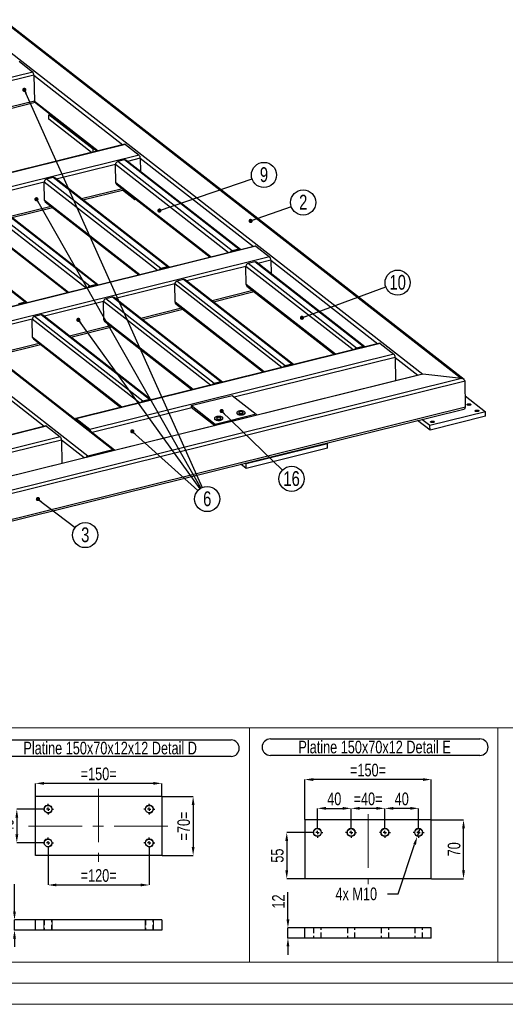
# Model space of a CAD drawing. Header units: millimetres. Extents: x 0 to 841, y 0 to 594.
# Tile 4 of 22: x 230 to 345, y 0 to 233. Entities that reach past the tile are written whole.
import ezdxf

# ---------------------------------------------------------------- set-up
doc = ezdxf.new("R2010")
doc.units = ezdxf.units.MM
doc.header["$PDSIZE"] = -1
doc.linetypes.add('CENTERX2', pattern=[20.32, 12.7, -2.54, 2.54, -2.54])
doc.linetypes.add('HIDDEN', pattern=[1.905, 1.27, -0.635])
for name, color, linetype in [('COTES', 1, 'Continuous'), ('NOTES', 6, 'Continuous'), ('TRAIT-FINS', 9, 'Continuous'), ('TRAIT-MIXTES', 3, 'CENTERX2'), ('TRAIT-TIRET', 2, 'HIDDEN')]:
    doc.layers.add(name, color=color, linetype=linetype)
doc.layers.add('TRAIT-FORT', color=4, linetype='Continuous', lineweight=25)
doc.styles.add('SLDTEXTSTYLE0', font='TXT', dxfattribs={"width": 0.75})
doc.dimstyles.new('SLDDIMSTYLE4', dxfattribs={"dimtxt": 3, "dimasz": 2, "dimexe": 0, "dimexo": 0.0625, "dimgap": 0.75, "dimtad": 0, "dimtih": 1, "dimtoh": 1, "dimdec": 0, "dimlfac": 5, "dimrnd": 1e-09, "dimzin": 12, "dimdsep": 46, "dimtxsty": 'SLDTEXTSTYLE0', "dimblk1": 'NONE', "dimsah": 1, "dimcen": 0, "dimadec": 0, "dimazin": 3, "dimtfac": 1, "dimtdec": 0, "dimtmove": 0, "dimatfit": 3, "dimldrblk": 'NONE', "dimfxl": 1, "dimfrac": 2, "dimtolj": 1, "dimtzin": 12, "dimarcsym": 0})
doc.dimstyles.new('SLDDIMSTYLE5', dxfattribs={"dimtxt": 3, "dimasz": 2, "dimexe": 0, "dimexo": 0.0625, "dimgap": 0.75, "dimtad": 1, "dimdec": 0, "dimlfac": 5, "dimrnd": 1e-09, "dimzin": 12, "dimdsep": 46, "dimtxsty": 'SLDTEXTSTYLE0', "dimsah": 1, "dimcen": 0.09, "dimadec": 0, "dimazin": 3, "dimtfac": 1, "dimtdec": 0, "dimtmove": 0, "dimatfit": 0, "dimfxl": 1, "dimfrac": 2, "dimtolj": 1, "dimtzin": 12, "dimarcsym": 0})
doc.dimstyles.new('SLDDIMSTYLE6', dxfattribs={"dimtxt": 3, "dimasz": 2, "dimexe": 0, "dimexo": 0.0625, "dimgap": 0.75, "dimtad": 1, "dimdec": 0, "dimlfac": 5, "dimrnd": 1e-09, "dimzin": 12, "dimdsep": 46, "dimtxsty": 'SLDTEXTSTYLE0', "dimsah": 1, "dimcen": 0.09, "dimadec": 0, "dimazin": 3, "dimtfac": 1, "dimtdec": 0, "dimtofl": 0, "dimtmove": 0, "dimatfit": 3, "dimfxl": 1, "dimfrac": 2, "dimtolj": 1, "dimtzin": 12, "dimarcsym": 0})
doc.dimstyles.new('SLDDIMSTYLE7', dxfattribs={"dimtxt": 0.18, "dimasz": 1, "dimexe": 0, "dimexo": 0.0625, "dimgap": 0, "dimtad": 0, "dimtih": 1, "dimtoh": 1, "dimdec": 0, "dimrnd": 1e-09, "dimzin": 0, "dimdsep": 46, "dimtxsty": 'Standard', "dimblk1": 'DOT', "dimblk2": 'DOT', "dimsah": 1, "dimcen": 0.09, "dimadec": 0, "dimazin": 0, "dimtfac": 1, "dimtdec": 0, "dimtofl": 0, "dimtmove": 0, "dimatfit": 3, "dimldrblk": 'DOT', "dimfxl": 1, "dimfrac": 2, "dimtolj": 1, "dimtzin": 0, "dimarcsym": 0})

# ---------------------------------------------------------------- blocks, each defined once
blk = doc.blocks.new('_D_21')
at = {"layer": 'COTES', "color": 0, "lineweight": -2, "transparency": 16777216}
for p, q in [((235.36, 46.27), (229.32, 46.27)), ((229.32, 44.27), (229.32, 40.27)), ((235.36, 38.27), (229.32, 38.27))]:
    blk.add_line(p, q, dxfattribs=at)
at = {"layer": 'COTES', "color": 0, "transparency": 16777216}
for points in [[(228.99, 44.27), (229.66, 44.27), (229.32, 46.27)], [(228.99, 40.27), (229.66, 40.27), (229.32, 38.27)]]:
    blk.add_solid(points, dxfattribs=at)
at = {"layer": 'Defpoints', "color": 0, "transparency": 16777216}
for p in [(235.43, 46.27), (229.32, 38.27), (235.43, 38.27)]:
    blk.add_point(p, dxfattribs=at)
at = {"layer": 'COTES', "color": 0, "transparency": 16777216, "insert": (225.57, 42.27), "char_height": 3, "attachment_point": 2, "rotation": 90, "style": 'SLDTEXTSTYLE0'}
blk.add_mtext('\\A1;=40=', dxfattribs=at)
blk = doc.blocks.new('_D_22')
at = {"layer": 'COTES', "color": 0, "lineweight": -2, "transparency": 16777216}
for p, q in [((263.79, 49.27), (271.13, 49.27)), ((271.13, 47.27), (271.13, 37.27)), ((263.79, 35.27), (271.13, 35.27))]:
    blk.add_line(p, q, dxfattribs=at)
at = {"layer": 'COTES', "color": 0, "transparency": 16777216}
for points in [[(270.8, 47.27), (271.46, 47.27), (271.13, 49.27)], [(270.8, 37.27), (271.46, 37.27), (271.13, 35.27)]]:
    blk.add_solid(points, dxfattribs=at)
at = {"layer": 'Defpoints', "color": 0, "transparency": 16777216}
for p in [(263.73, 49.27), (263.73, 35.27), (271.13, 35.27)]:
    blk.add_point(p, dxfattribs=at)
at = {"layer": 'COTES', "color": 0, "transparency": 16777216, "insert": (267.38, 42.27), "char_height": 3, "attachment_point": 2, "rotation": 90, "style": 'SLDTEXTSTYLE0'}
blk.add_mtext('\\A1;=70=', dxfattribs=at)
blk = doc.blocks.new('_D_23')
at = {"layer": 'COTES', "color": 0, "lineweight": -2, "transparency": 16777216}
for p, q in [((236.73, 36.91), (236.73, 28.29)), ((260.73, 36.91), (260.73, 28.29)), ((238.73, 28.29), (258.73, 28.29))]:
    blk.add_line(p, q, dxfattribs=at)
at = {"layer": 'COTES', "color": 0, "transparency": 16777216}
for points in [[(238.73, 28.62), (238.73, 27.96), (236.73, 28.29)], [(258.73, 28.62), (258.73, 27.96), (260.73, 28.29)]]:
    blk.add_solid(points, dxfattribs=at)
at = {"layer": 'Defpoints', "color": 0, "transparency": 16777216}
for p in [(236.73, 36.97), (260.73, 36.97), (260.73, 28.29)]:
    blk.add_point(p, dxfattribs=at)
at = {"layer": 'COTES', "color": 0, "transparency": 16777216, "insert": (248.73, 32.04), "char_height": 3, "attachment_point": 2, "style": 'SLDTEXTSTYLE0'}
blk.add_mtext('\\A1;=120=', dxfattribs=at)
blk = doc.blocks.new('_D_24')
at = {"layer": 'COTES', "color": 0, "lineweight": -2, "transparency": 16777216}
for p, q in [((233.73, 49.33), (233.73, 52.39)), ((261.73, 52.39), (235.73, 52.39)), ((263.73, 49.33), (263.73, 52.39))]:
    blk.add_line(p, q, dxfattribs=at)
at = {"layer": 'COTES', "color": 0, "transparency": 16777216}
for points in [[(235.73, 52.72), (235.73, 52.06), (233.73, 52.39)], [(261.73, 52.72), (261.73, 52.06), (263.73, 52.39)]]:
    blk.add_solid(points, dxfattribs=at)
at = {"layer": 'Defpoints', "color": 0, "transparency": 16777216}
for p in [(233.73, 52.39), (233.73, 49.27), (263.73, 49.27)]:
    blk.add_point(p, dxfattribs=at)
at = {"layer": 'COTES', "color": 0, "transparency": 16777216, "insert": (248.73, 56.14), "char_height": 3, "attachment_point": 2, "style": 'SLDTEXTSTYLE0'}
blk.add_mtext('\\A1;=150=', dxfattribs=at)
blk = doc.blocks.new('SW_NOTE_5')
at = {"layer": 'NOTES', "color": 0}
for p, q in [((-0.08, 4.28), (57.03, 4.28)), ((57.03, 0.38), (-0.08, 0.38))]:
    blk.add_line(p, q, dxfattribs=at)
for centre, start, end in [((-0.08, 2.33), 90, 270), ((57.03, 2.33), 270, 90)]:
    blk.add_arc(centre, 1.95, start, end, dxfattribs=at)
at = {"layer": 'NOTES', "color": 0, "insert": (28.36, 3.87), "char_height": 3, "attachment_point": 2, "style": 'SLDTEXTSTYLE0'}
blk.add_mtext('Platine 150x70x12x12 Detail D', dxfattribs=at)
blk = doc.blocks.new('SW_CENTERMARKSYMBOL_2')
at = {"layer": 'TRAIT-MIXTES', "color": 0}
for p, q in [((-0.8, 0), (-1.3, 0)), ((0, 0), (-0.4, 0)), ((0, 0.8), (0, 1.3)), ((0, 0), (0, 0.4)), ((0, 0), (0, -0.4)), ((0, 0), (0.4, 0)), ((0.8, 0), (1.3, 0)), ((0, -0.8), (0, -1.3))]:
    blk.add_line(p, q, dxfattribs=at)
blk = doc.blocks.new('SW_CENTERMARKSYMBOL_3')
at = {"layer": 'TRAIT-MIXTES', "color": 0}
for p, q in [((-0.8, 0), (-1.3, 0)), ((0, 0), (-0.4, 0)), ((0, 0.8), (0, 1.3)), ((0, 0), (0, 0.4)), ((0, 0), (0, -0.4)), ((0, 0), (0.4, 0)), ((0.8, 0), (1.3, 0)), ((0, -0.8), (0, -1.3))]:
    blk.add_line(p, q, dxfattribs=at)
blk = doc.blocks.new('SW_CENTERMARKSYMBOL_4')
at = {"layer": 'TRAIT-MIXTES', "color": 0}
for p, q in [((-0.8, 0), (-1.3, 0)), ((0, 0), (-0.4, 0)), ((0, 0.8), (0, 1.3)), ((0, 0), (0, 0.4)), ((0, 0), (0, -0.4)), ((0, 0), (0.4, 0)), ((0.8, 0), (1.3, 0)), ((0, -0.8), (0, -1.3))]:
    blk.add_line(p, q, dxfattribs=at)
blk = doc.blocks.new('SW_CENTERMARKSYMBOL_5')
at = {"layer": 'TRAIT-MIXTES', "color": 0}
for p, q in [((-0.8, 0), (-1.3, 0)), ((0, 0), (-0.4, 0)), ((0, 0.8), (0, 1.3)), ((0, 0), (0, 0.4)), ((0, 0), (0, -0.4)), ((0, 0), (0.4, 0)), ((0.8, 0), (1.3, 0)), ((0, -0.8), (0, -1.3))]:
    blk.add_line(p, q, dxfattribs=at)
blk = doc.blocks.new('SW_NOTE_7')
at = {"layer": 'NOTES', "color": 0}
blk.add_circle((2.37, -1.81), 2.98, dxfattribs=at)
at = {"layer": 'NOTES', "color": 0, "insert": (2.38, 0.01), "char_height": 3.5, "attachment_point": 2, "style": 'SLDTEXTSTYLE0'}
blk.add_mtext('3', dxfattribs=at)
blk = doc.blocks.new('_Dot')
at = {"color": 0, "linetype": 'ByBlock', "lineweight": -2}
blk.add_line((-0.5, 0), (-1, 0), dxfattribs=at)
at = {"color": 0, "linetype": 'ByBlock', "const_width": 0.5}
blk.add_lwpolyline([(-0.25, 0, 1), (0.25, 0, 1)], format="xyb", close=True, dxfattribs=at)
blk = doc.blocks.new('SW_NOTE_8')
at = {"layer": 'NOTES', "color": 0}
blk.add_circle((2.81, 0.99), 2.98, dxfattribs=at)
at = {"layer": 'NOTES', "color": 0, "insert": (2.82, 2.81), "char_height": 3.5, "attachment_point": 2, "style": 'SLDTEXTSTYLE0'}
blk.add_mtext('2', dxfattribs=at)
blk = doc.blocks.new('SW_NOTE_14')
at = {"layer": 'NOTES', "color": 0}
blk.add_circle((2.8, 1.03), 2.98, dxfattribs=at)
at = {"layer": 'NOTES', "color": 0, "insert": (2.81, 2.85), "char_height": 3.5, "attachment_point": 2, "style": 'SLDTEXTSTYLE0'}
blk.add_mtext('10', dxfattribs=at)
blk = doc.blocks.new('SW_NOTE_15')
at = {"layer": 'NOTES', "color": 0}
blk.add_circle((2.82, 0.96), 2.98, dxfattribs=at)
at = {"layer": 'NOTES', "color": 0, "insert": (2.83, 2.78), "char_height": 3.5, "attachment_point": 2, "style": 'SLDTEXTSTYLE0'}
blk.add_mtext('9', dxfattribs=at)
blk = doc.blocks.new('SW_NOTE_18')
at = {"layer": 'NOTES', "color": 0}
blk.add_circle((2.14, -2.08), 2.98, dxfattribs=at)
at = {"layer": 'NOTES', "color": 0, "insert": (2.15, -0.26), "char_height": 3.5, "attachment_point": 2, "style": 'SLDTEXTSTYLE0'}
blk.add_mtext('16', dxfattribs=at)
blk = doc.blocks.new('SW_NOTE_22')
at = {"layer": 'NOTES', "color": 0}
blk.add_circle((2.21, -2), 2.98, dxfattribs=at)
at = {"layer": 'NOTES', "color": 0, "insert": (2.22, -0.18), "char_height": 3.5, "attachment_point": 2, "style": 'SLDTEXTSTYLE0'}
blk.add_mtext('6', dxfattribs=at)
blk = doc.blocks.new('_D_26')
at = {"layer": 'COTES', "color": 0, "lineweight": -2, "transparency": 16777216}
for p, q in [((228.78, 22), (228.78, 28.5)), ((233.66, 20), (228.78, 20)), ((228.78, 17.6), (228.78, 20)), ((233.66, 17.6), (228.78, 17.6)), ((228.78, 15.6), (228.78, 13.6))]:
    blk.add_line(p, q, dxfattribs=at)
at = {"layer": 'COTES', "color": 0, "transparency": 16777216}
for points in [[(228.44, 22), (229.11, 22), (228.78, 20)], [(228.44, 15.6), (229.11, 15.6), (228.78, 17.6)]]:
    blk.add_solid(points, dxfattribs=at)
at = {"layer": 'Defpoints', "color": 0, "transparency": 16777216}
for p in [(228.78, 20), (233.73, 20), (233.73, 17.6)]:
    blk.add_point(p, dxfattribs=at)
at = {"layer": 'COTES', "color": 0, "transparency": 16777216, "insert": (225.03, 26.25), "char_height": 3, "attachment_point": 2, "rotation": 90, "style": 'SLDTEXTSTYLE0'}
blk.add_mtext('\\A1;12', dxfattribs=at)
blk = doc.blocks.new('_D_108')
at = {"layer": 'COTES', "color": 0, "lineweight": -2, "transparency": 16777216}
for p, q in [((324.92, 41.69), (324.28, 39.8)), ((319.75, 26.18), (323.65, 37.9)), ((317.25, 26.18), (319.75, 26.18))]:
    blk.add_line(p, q, dxfattribs=at)
at = {"layer": 'COTES', "color": 0, "transparency": 16777216}
blk.add_solid([(323.34, 38), (323.97, 37.79), (324.28, 39.8)], dxfattribs=at)
at = {"layer": 'Defpoints', "color": 0, "transparency": 16777216}
for p in [(324.28, 39.8), (324.92, 41.69)]:
    blk.add_point(p, dxfattribs=at)
at = {"layer": 'COTES', "color": 0, "transparency": 16777216, "insert": (304.88, 27.68), "char_height": 3, "attachment_point": 1, "style": 'SLDTEXTSTYLE0'}
blk.add_mtext('\\A1;4x M10', dxfattribs=at)
blk = doc.blocks.new('_None')
blk = doc.blocks.new('_D_109')
at = {"layer": 'COTES', "color": 0, "lineweight": -2, "transparency": 16777216}
for p, q in [((300.6, 42.11), (300.6, 46.46)), ((302.6, 46.46), (306.6, 46.46)), ((308.6, 42.11), (308.6, 46.46))]:
    blk.add_line(p, q, dxfattribs=at)
at = {"layer": 'COTES', "color": 0, "transparency": 16777216}
for points in [[(302.6, 46.8), (302.6, 46.13), (300.6, 46.46)], [(306.6, 46.8), (306.6, 46.13), (308.6, 46.46)]]:
    blk.add_solid(points, dxfattribs=at)
at = {"layer": 'Defpoints', "color": 0, "transparency": 16777216}
for p in [(308.6, 46.46), (300.6, 42.05), (308.6, 42.05)]:
    blk.add_point(p, dxfattribs=at)
at = {"layer": 'COTES', "color": 0, "transparency": 16777216, "insert": (304.6, 50.21), "char_height": 3, "attachment_point": 2, "style": 'SLDTEXTSTYLE0'}
blk.add_mtext('\\A1;40', dxfattribs=at)
blk = doc.blocks.new('_D_110')
at = {"layer": 'COTES', "color": 0, "lineweight": -2, "transparency": 16777216}
for p, q in [((308.6, 42.11), (308.6, 46.46)), ((314.6, 46.46), (310.6, 46.46)), ((316.6, 42.11), (316.6, 46.46))]:
    blk.add_line(p, q, dxfattribs=at)
at = {"layer": 'COTES', "color": 0, "transparency": 16777216}
for points in [[(310.6, 46.8), (310.6, 46.13), (308.6, 46.46)], [(314.6, 46.8), (314.6, 46.13), (316.6, 46.46)]]:
    blk.add_solid(points, dxfattribs=at)
at = {"layer": 'Defpoints', "color": 0, "transparency": 16777216}
for p in [(308.6, 46.46), (308.6, 42.05), (316.6, 42.05)]:
    blk.add_point(p, dxfattribs=at)
at = {"layer": 'COTES', "color": 0, "transparency": 16777216, "insert": (312.6, 50.21), "char_height": 3, "attachment_point": 2, "style": 'SLDTEXTSTYLE0'}
blk.add_mtext('\\A1;=40=', dxfattribs=at)
blk = doc.blocks.new('_D_111')
at = {"layer": 'COTES', "color": 0, "lineweight": -2, "transparency": 16777216}
for p, q in [((316.6, 42.11), (316.6, 46.46)), ((322.6, 46.46), (318.6, 46.46)), ((324.6, 42.11), (324.6, 46.46))]:
    blk.add_line(p, q, dxfattribs=at)
at = {"layer": 'COTES', "color": 0, "transparency": 16777216}
for points in [[(318.6, 46.8), (318.6, 46.13), (316.6, 46.46)], [(322.6, 46.8), (322.6, 46.13), (324.6, 46.46)]]:
    blk.add_solid(points, dxfattribs=at)
at = {"layer": 'Defpoints', "color": 0, "transparency": 16777216}
for p in [(316.6, 46.46), (316.6, 42.05), (324.6, 42.05)]:
    blk.add_point(p, dxfattribs=at)
at = {"layer": 'COTES', "color": 0, "transparency": 16777216, "insert": (320.6, 50.21), "char_height": 3, "attachment_point": 2, "style": 'SLDTEXTSTYLE0'}
blk.add_mtext('\\A1;40', dxfattribs=at)
blk = doc.blocks.new('_D_112')
at = {"layer": 'COTES', "color": 0, "lineweight": -2, "transparency": 16777216}
for p, q in [((299.24, 40.75), (293.33, 40.75)), ((293.33, 38.75), (293.33, 31.75)), ((297.54, 29.75), (293.33, 29.75))]:
    blk.add_line(p, q, dxfattribs=at)
at = {"layer": 'COTES', "color": 0, "transparency": 16777216}
for points in [[(292.99, 38.75), (293.66, 38.75), (293.33, 40.75)], [(292.99, 31.75), (293.66, 31.75), (293.33, 29.75)]]:
    blk.add_solid(points, dxfattribs=at)
at = {"layer": 'Defpoints', "color": 0, "transparency": 16777216}
for p in [(299.3, 40.75), (293.33, 29.75), (297.6, 29.75)]:
    blk.add_point(p, dxfattribs=at)
at = {"layer": 'COTES', "color": 0, "transparency": 16777216, "insert": (289.58, 35.25), "char_height": 3, "attachment_point": 2, "rotation": 90, "style": 'SLDTEXTSTYLE0'}
blk.add_mtext('\\A1;55', dxfattribs=at)
blk = doc.blocks.new('_D_113')
at = {"layer": 'COTES', "color": 0, "lineweight": -2, "transparency": 16777216}
for p, q in [((327.66, 43.75), (335.25, 43.75)), ((335.25, 31.75), (335.25, 41.75)), ((327.66, 29.75), (335.25, 29.75))]:
    blk.add_line(p, q, dxfattribs=at)
at = {"layer": 'COTES', "color": 0, "transparency": 16777216}
for points in [[(334.91, 41.75), (335.58, 41.75), (335.25, 43.75)], [(334.91, 31.75), (335.58, 31.75), (335.25, 29.75)]]:
    blk.add_solid(points, dxfattribs=at)
at = {"layer": 'Defpoints', "color": 0, "transparency": 16777216}
for p in [(327.6, 43.75), (335.25, 43.75), (327.6, 29.75)]:
    blk.add_point(p, dxfattribs=at)
at = {"layer": 'COTES', "color": 0, "transparency": 16777216, "insert": (331.5, 36.75), "char_height": 3, "attachment_point": 2, "rotation": 90, "style": 'SLDTEXTSTYLE0'}
blk.add_mtext('\\A1;70', dxfattribs=at)
blk = doc.blocks.new('_D_114')
at = {"layer": 'COTES', "color": 0, "lineweight": -2, "transparency": 16777216}
for p, q in [((297.6, 43.81), (297.6, 53.29)), ((325.6, 53.29), (299.6, 53.29)), ((327.6, 43.81), (327.6, 53.29))]:
    blk.add_line(p, q, dxfattribs=at)
at = {"layer": 'COTES', "color": 0, "transparency": 16777216}
for points in [[(299.6, 53.62), (299.6, 52.95), (297.6, 53.29)], [(325.6, 53.62), (325.6, 52.95), (327.6, 53.29)]]:
    blk.add_solid(points, dxfattribs=at)
at = {"layer": 'Defpoints', "color": 0, "transparency": 16777216}
for p in [(297.6, 53.29), (297.6, 43.75), (327.6, 43.75)]:
    blk.add_point(p, dxfattribs=at)
at = {"layer": 'COTES', "color": 0, "transparency": 16777216, "insert": (312.6, 57.04), "char_height": 3, "attachment_point": 2, "style": 'SLDTEXTSTYLE0'}
blk.add_mtext('\\A1;=150=', dxfattribs=at)
blk = doc.blocks.new('SW_NOTE_47')
at = {"layer": 'NOTES', "color": 0}
for p, q in [((-0.06, 4.29), (49.62, 4.29)), ((49.62, 0.39), (-0.06, 0.39))]:
    blk.add_line(p, q, dxfattribs=at)
for centre, start, end in [((-0.06, 2.34), 90, 270), ((49.62, 2.34), 270, 90)]:
    blk.add_arc(centre, 1.95, start, end, dxfattribs=at)
at = {"layer": 'NOTES', "color": 0, "insert": (24.66, 3.87), "char_height": 3, "attachment_point": 2, "style": 'SLDTEXTSTYLE0'}
blk.add_mtext('Platine 150x70x12 Detail E', dxfattribs=at)
blk = doc.blocks.new('SW_CENTERMARKSYMBOL_158')
at = {"layer": 'TRAIT-MIXTES', "color": 0}
for p, q in [((-0.8, 0), (-1.3, 0)), ((0, 0), (-0.4, 0)), ((0, 0.8), (0, 1.3)), ((0, 0), (0, 0.4)), ((0, 0), (0, -0.4)), ((0, 0), (0.4, 0)), ((0.8, 0), (1.3, 0)), ((0, -0.8), (0, -1.3))]:
    blk.add_line(p, q, dxfattribs=at)
blk = doc.blocks.new('SW_CENTERMARKSYMBOL_159')
at = {"layer": 'TRAIT-MIXTES', "color": 0}
for p, q in [((-0.8, 0), (-1.3, 0)), ((0, 0), (-0.4, 0)), ((0, 0.8), (0, 1.3)), ((0, 0), (0, 0.4)), ((0, 0), (0, -0.4)), ((0, 0), (0.4, 0)), ((0.8, 0), (1.3, 0)), ((0, -0.8), (0, -1.3))]:
    blk.add_line(p, q, dxfattribs=at)
blk = doc.blocks.new('SW_CENTERMARKSYMBOL_160')
at = {"layer": 'TRAIT-MIXTES', "color": 0}
for p, q in [((-0.8, 0), (-1.3, 0)), ((0, 0), (-0.4, 0)), ((0, 0.8), (0, 1.3)), ((0, 0), (0, 0.4)), ((0, 0), (0, -0.4)), ((0, 0), (0.4, 0)), ((0.8, 0), (1.3, 0)), ((0, -0.8), (0, -1.3))]:
    blk.add_line(p, q, dxfattribs=at)
blk = doc.blocks.new('SW_CENTERMARKSYMBOL_161')
at = {"layer": 'TRAIT-MIXTES', "color": 0}
for p, q in [((-0.8, 0), (-1.3, 0)), ((0, 0), (-0.4, 0)), ((0, 0.8), (0, 1.3)), ((0, 0), (0, 0.4)), ((0, 0), (0, -0.4)), ((0, 0), (0.4, 0)), ((0.8, 0), (1.3, 0)), ((0, -0.8), (0, -1.3))]:
    blk.add_line(p, q, dxfattribs=at)
blk = doc.blocks.new('_D_121')
at = {"layer": 'COTES', "color": 0, "lineweight": -2, "transparency": 16777216}
for p, q in [((293.61, 20.12), (293.61, 26.62)), ((297.54, 18.12), (293.61, 18.12)), ((293.61, 15.72), (293.61, 18.12)), ((297.54, 15.72), (293.61, 15.72)), ((293.61, 13.72), (293.61, 11.72))]:
    blk.add_line(p, q, dxfattribs=at)
at = {"layer": 'COTES', "color": 0, "transparency": 16777216}
for points in [[(293.28, 20.12), (293.95, 20.12), (293.61, 18.12)], [(293.28, 13.72), (293.95, 13.72), (293.61, 15.72)]]:
    blk.add_solid(points, dxfattribs=at)
at = {"layer": 'Defpoints', "color": 0, "transparency": 16777216}
for p in [(293.61, 18.12), (297.6, 18.12), (297.6, 15.72)]:
    blk.add_point(p, dxfattribs=at)
at = {"layer": 'COTES', "color": 0, "transparency": 16777216, "insert": (289.86, 24.37), "char_height": 3, "attachment_point": 2, "rotation": 90, "style": 'SLDTEXTSTYLE0'}
blk.add_mtext('\\A1;12', dxfattribs=at)

msp = doc.modelspace()

# ---------------------------------------------------------------- linework, layer by layer
at = {"lineweight": 18}
for p, q in [((220.13, 65.56), (284.52, 65.56)), ((284.52, 10), (284.52, 65.56)), ((284.52, 10), (284.52, 65.56)), ((284.52, 65.56), (343.36, 65.56)), ((343.36, 10), (343.36, 65.56)), ((343.36, 65.56), (385.01, 65.56)), ((343.36, 65.56), (343.36, 10)), ((220.13, 10), (284.52, 10)), ((284.52, 10), (343.36, 10)), ((343.36, 10), (385.01, 10)), ((836, 5), (5, 5)), ((841, 0), (0, 0))]:
    msp.add_line(p, q, dxfattribs=at)
at = {"layer": 'TRAIT-FINS', "lineweight": 18}
for p, q in [((235.73, 20), (235.73, 17.6)), ((235.73, 20), (235.73, 17.6)), ((237.73, 20), (237.73, 17.6)), ((237.73, 20), (237.73, 17.6)), ((259.73, 20), (259.73, 17.6)), ((259.73, 20), (259.73, 17.6)), ((261.73, 20), (261.73, 17.6)), ((261.73, 20), (261.73, 17.6)), ((235.73, 17.6), (237.73, 17.6)), ((235.73, 17.6), (237.73, 17.6)), ((259.73, 17.6), (261.73, 17.6)), ((259.73, 17.6), (261.73, 17.6))]:
    msp.add_line(p, q, dxfattribs=at)
for centre in [(300.6, 40.75), (308.6, 40.75), (316.6, 40.75), (324.6, 40.75)]:
    msp.add_circle(centre, 1, dxfattribs=at)
for centre in [(236.73, 46.27), (260.73, 46.27), (236.73, 38.27), (260.73, 38.27)]:
    msp.add_arc(centre, 1, 255, 195, dxfattribs=at)
at = {"layer": 'TRAIT-FORT', "lineweight": 25}
for p, q in [((335.36, 148.11), (226.07, 233.45)), ((225.89, 233.36), (334.78, 148.34)), ((223.15, 229.35), (325.57, 149.38)), ((229.85, 223.58), (233.09, 221.05)), ((233.09, 221.05), (160.98, 203.19)), ((233.39, 220.28), (196.58, 211.17)), ((233.39, 220.28), (233.5, 214.15)), ((233.39, 220.28), (254.49, 203.81)), ((233.5, 214.15), (202.57, 206.49)), ((202.89, 206.24), (233.36, 213.79)), ((233.48, 213.94), (248.39, 202.3)), ((233.5, 214.15), (248.6, 202.35)), ((252.12, 131.48), (150.27, 211.01)), ((252.5, 131.41), (150.65, 210.94)), ((236.93, 210.93), (237.24, 211.01)), ((247.4, 202.75), (236.93, 210.93)), ((236.95, 209.85), (236.93, 210.93)), ((246.14, 130), (144.29, 209.53)), ((247.05, 201.96), (236.95, 209.85)), ((254.94, 203.92), (182.84, 186.06)), ((255.08, 203.88), (182.97, 186.02)), ((255.08, 203.88), (258.31, 201.35)), ((258.31, 201.35), (186.21, 183.49)), ((247.71, 202.83), (247.4, 202.75)), ((247.42, 202.06), (247.4, 202.75)), ((252.72, 199.13), (238.69, 195.65)), ((252.8, 194.8), (252.72, 199.13)), ((279.53, 178.19), (252.72, 199.13)), ((254.82, 200.19), (253.24, 199.8)), ((280.36, 178.62), (253.24, 199.8)), ((281.95, 179.01), (254.82, 200.19)), ((282.33, 178.94), (255.2, 200.12)), ((258.61, 200.59), (255.57, 199.84)), ((258.61, 200.59), (258.67, 197.42)), ((258.61, 200.59), (285.42, 179.65)), ((235.83, 194.95), (221.8, 191.47)), ((235.91, 190.61), (235.83, 194.95)), ((262.65, 174.01), (235.83, 194.95)), ((237.94, 196.01), (236.35, 195.62)), ((263.48, 174.44), (236.35, 195.62)), ((265.06, 174.83), (237.94, 196.01)), ((265.44, 174.76), (238.31, 195.94)), ((275.38, 177.17), (252.8, 194.8)), ((252.95, 194.46), (275.17, 177.11)), ((246.6, 170.25), (219.47, 191.44)), ((248.18, 170.65), (221.05, 191.83)), ((248.56, 170.58), (221.43, 191.76)), ((254.35, 193.37), (244.68, 190.97)), ((244.99, 190.73), (254.66, 193.12)), ((257.34, 190.76), (254.4, 193.06)), ((245.76, 169.83), (218.95, 190.76)), ((237.46, 189.19), (227.8, 186.79)), ((258.49, 172.98), (235.91, 190.61)), ((236.07, 190.27), (258.28, 172.93)), ((257.34, 190.76), (257.33, 191.04)), ((257.6, 190.83), (257.34, 190.76)), ((231.3, 166.46), (204.17, 187.65)), ((231.68, 166.4), (204.55, 187.58)), ((228.11, 186.54), (237.78, 188.94)), ((241.61, 168.8), (219.03, 186.43)), ((219.19, 186.09), (241.4, 168.75)), ((285.88, 179.77), (213.77, 161.9)), ((286.01, 179.73), (213.91, 161.86)), ((281.95, 179.01), (280.36, 178.62)), ((286.01, 179.73), (289.25, 177.2)), ((289.25, 177.2), (217.14, 159.34)), ((285.75, 176.04), (284.17, 175.65)), ((309.87, 155.58), (284.17, 175.65)), ((311.45, 155.97), (285.75, 176.04)), ((311.83, 155.9), (286.13, 175.97)), ((289.54, 176.43), (286.5, 175.68)), ((289.54, 176.43), (289.6, 173.26)), ((289.54, 176.43), (314.93, 156.61)), ((265.06, 174.83), (263.48, 174.44)), ((283.65, 174.97), (269.62, 171.5)), ((283.73, 170.64), (283.65, 174.97)), ((309.04, 155.15), (283.65, 174.97)), ((248.18, 170.65), (246.6, 170.25)), ((266.77, 170.79), (252.74, 167.32)), ((266.85, 166.46), (266.77, 170.79)), ((292.15, 150.97), (266.77, 170.79)), ((268.87, 171.86), (267.29, 171.46)), ((292.99, 151.4), (267.29, 171.46)), ((294.57, 151.79), (268.87, 171.86)), ((294.95, 151.72), (269.25, 171.79)), ((304.89, 154.13), (283.73, 170.64)), ((285.28, 169.21), (275.61, 166.82)), ((275.93, 166.57), (285.6, 168.97)), ((283.89, 170.3), (304.67, 154.07)), ((231.3, 166.46), (229.71, 166.07)), ((249.89, 166.61), (235.85, 163.13)), ((249.96, 162.28), (249.89, 166.61)), ((275.27, 146.79), (249.89, 166.61)), ((251.99, 167.67), (250.4, 167.28)), ((276.1, 147.22), (250.4, 167.28)), ((277.69, 147.61), (251.99, 167.67)), ((278.07, 147.54), (252.37, 167.61)), ((288, 149.94), (266.85, 166.46)), ((267.01, 166.12), (287.79, 149.89)), ((235.1, 163.49), (233.52, 163.1)), ((260.8, 143.42), (235.1, 163.49)), ((261.18, 143.36), (235.48, 163.42)), ((268.4, 165.03), (258.73, 162.64)), ((259.05, 162.39), (268.71, 164.79)), ((233, 162.43), (217.65, 158.62)), ((233.08, 158.1), (233, 162.43)), ((258.39, 142.61), (233, 162.43)), ((259.22, 143.03), (233.52, 163.1)), ((271.12, 145.76), (249.96, 162.28)), ((250.12, 161.94), (270.91, 145.71)), ((251.52, 160.85), (241.85, 158.45)), ((242.16, 158.21), (251.83, 160.6)), ((235.79, 137.01), (210.4, 156.83)), ((234.63, 156.67), (223.64, 153.94)), ((223.96, 153.7), (234.95, 156.42)), ((254.24, 141.58), (233.08, 158.1)), ((233.24, 157.75), (254.02, 141.53)), ((315.39, 156.73), (243.28, 138.86)), ((315.52, 156.69), (243.41, 138.82)), ((315.52, 156.69), (318.76, 154.16)), ((318.76, 154.16), (246.65, 136.3)), ((311.45, 155.97), (309.87, 155.58)), ((319.05, 153.39), (280.88, 143.94)), ((294.57, 151.79), (292.99, 151.4)), ((319.05, 153.39), (319.15, 147.87)), ((319.05, 153.39), (324.45, 149.18)), ((335.61, 147.71), (140.39, 99.35)), ((334.78, 148.34), (140.63, 100.24)), ((325.57, 149.38), (143.37, 104.25)), ((325.18, 149.36), (143.48, 104.35)), ((277.69, 147.61), (276.1, 147.22)), ((334.78, 148.34), (325.57, 149.38)), ((335.72, 141.57), (335.61, 147.71)), ((260.8, 143.42), (259.22, 143.03)), ((270.68, 141.95), (280.35, 144.35)), ((280.35, 144.35), (286.06, 139.89)), ((335.67, 144.24), (340.47, 140.49)), ((335.72, 141.57), (140.5, 93.21)), ((140.64, 92.92), (335.3, 141.14)), ((270.86, 141.46), (247.16, 135.58)), ((276.39, 137.5), (270.68, 141.95)), ((270.68, 141.95), (270.69, 141.59)), ((270.69, 141.59), (276.26, 137.24)), ((281.47, 140.25), (281.47, 140.16)), ((283.47, 140.2), (283.47, 140.29)), ((340.47, 140.49), (327.28, 137.22)), ((340.49, 139.41), (340.47, 140.49)), ((246.65, 136.3), (243.41, 138.82)), ((246.66, 136.03), (243.42, 138.55)), ((243.54, 138.46), (243.49, 138.45)), ((276.19, 138.95), (276.2, 138.86)), ((286.06, 139.89), (276.39, 137.5)), ((278.2, 138.89), (278.19, 138.98)), ((286.06, 139.89), (286.07, 139.67)), ((327.3, 136.14), (324.36, 138.43)), ((327.28, 137.22), (325.4, 138.69)), ((340.49, 139.41), (327.3, 136.14)), ((236.25, 137.12), (169.42, 120.57)), ((236.38, 137.08), (169.55, 120.52)), ((236.38, 137.08), (239.62, 134.55)), ((276.39, 137.5), (276.39, 137.28)), ((327.3, 136.14), (327.28, 137.22)), ((239.62, 134.55), (172.79, 118)), ((239.91, 133.79), (183.27, 119.76)), ((239.91, 133.79), (240.01, 128.26)), ((245.31, 129.58), (239.91, 133.79)), ((302.8, 133.09), (303.01, 132.92)), ((252.12, 131.48), (246.14, 130)), ((303.01, 132.92), (283.67, 128.13)), ((303.03, 131.84), (283.69, 127.05)), ((303.03, 131.84), (303.01, 132.92)), ((283.69, 127.05), (282.42, 128.04)), ((283.67, 128.13), (283.46, 128.3)), ((283.69, 127.05), (283.67, 128.13)), ((233.73, 35.27), (233.73, 49.27)), ((263.73, 49.27), (233.73, 49.27)), ((263.73, 49.27), (263.73, 35.27)), ((297.6, 43.75), (297.6, 29.75)), ((327.6, 43.75), (297.6, 43.75)), ((327.6, 29.75), (327.6, 43.75)), ((263.73, 35.27), (233.73, 35.27)), ((327.6, 29.75), (297.6, 29.75)), ((233.73, 17.6), (233.73, 20)), ((263.73, 20), (233.73, 20)), ((263.73, 20), (263.73, 17.6)), ((263.73, 17.6), (233.73, 17.6)), ((297.6, 15.72), (297.6, 18.12)), ((327.6, 18.12), (297.6, 18.12)), ((327.6, 15.72), (327.6, 18.12)), ((327.6, 15.72), (297.6, 15.72))]:
    msp.add_line(p, q, dxfattribs=at)
at = {"layer": 'TRAIT-FORT', "lineweight": 25, "flags": 128}
for points in [[(233.5, 214.15), (233.49, 214.05), (233.48, 213.96), (233.45, 213.88), (233.42, 213.83), (233.38, 213.8), (233.36, 213.79)], [(283.35, 140.49), (283.24, 140.56), (283.11, 140.61), (282.95, 140.66), (282.78, 140.69), (282.59, 140.7), (282.4, 140.7), (282.21, 140.69), (282.04, 140.65), (281.87, 140.61), (281.73, 140.55), (281.62, 140.49), (281.53, 140.41), (281.48, 140.33), (281.47, 140.25), (281.49, 140.17), (281.55, 140.09), (281.64, 140.02), (281.76, 139.96), (281.91, 139.91), (282.07, 139.87), (282.25, 139.85), (282.44, 139.84), (282.63, 139.85), (282.82, 139.87), (282.99, 139.91), (283.14, 139.96), (283.27, 140.03), (283.37, 140.1), (283.43, 140.17), (283.47, 140.26), (283.46, 140.34), (283.42, 140.42), (283.35, 140.49)], [(281.47, 140.16), (281.47, 140.16), (281.49, 140.08), (281.55, 140), (281.64, 139.93), (281.76, 139.87), (281.91, 139.82), (282.07, 139.78), (282.26, 139.76), (282.44, 139.75), (282.63, 139.76), (282.82, 139.78), (282.99, 139.82), (283.14, 139.87), (283.27, 139.94), (283.37, 140.01), (283.44, 140.08), (283.47, 140.16), (283.47, 140.2)], [(282.92, 140.38), (282.84, 140.43), (282.73, 140.47), (282.6, 140.49), (282.46, 140.49), (282.32, 140.48), (282.2, 140.45), (282.09, 140.41), (282.01, 140.36), (281.97, 140.31), (281.96, 140.25), (281.99, 140.19), (282.06, 140.14), (282.16, 140.1), (282.28, 140.07), (282.41, 140.05), (282.55, 140.06), (282.68, 140.08), (282.8, 140.11), (282.89, 140.16), (282.95, 140.21), (282.98, 140.27), (282.97, 140.33), (282.92, 140.38)], [(336.14, 142.11), (336.09, 142.16), (336.08, 142.21), (336.11, 142.27), (336.17, 142.32), (336.26, 142.36), (336.38, 142.39), (336.5, 142.4), (336.63, 142.4), (336.75, 142.38), (336.85, 142.35), (336.93, 142.3), (336.97, 142.25), (336.98, 142.2), (336.95, 142.14), (336.89, 142.09), (336.8, 142.05), (336.69, 142.03), (336.56, 142.01), (336.44, 142.02), (336.32, 142.03), (336.21, 142.06), (336.14, 142.11)], [(338.04, 140.62), (338, 140.67), (337.99, 140.73), (338.02, 140.78), (338.08, 140.83), (338.17, 140.87), (338.28, 140.9), (338.41, 140.91), (338.53, 140.91), (338.65, 140.89), (338.76, 140.86), (338.83, 140.82), (338.88, 140.77), (338.88, 140.71), (338.86, 140.66), (338.8, 140.61), (338.7, 140.57), (338.59, 140.54), (338.47, 140.53), (338.34, 140.53), (338.22, 140.55), (338.12, 140.58), (338.04, 140.62)], [(243.41, 138.82), (243.36, 138.86), (243.31, 138.87), (243.26, 138.86), (243.22, 138.82), (243.18, 138.77), (243.16, 138.71)], [(278.07, 139.18), (277.97, 139.25), (277.83, 139.31), (277.68, 139.35), (277.5, 139.38), (277.32, 139.39), (277.13, 139.39), (276.94, 139.38), (276.76, 139.35), (276.6, 139.3), (276.46, 139.25), (276.34, 139.18), (276.26, 139.1), (276.21, 139.02), (276.19, 138.94), (276.22, 138.86), (276.27, 138.78), (276.36, 138.71), (276.48, 138.65), (276.63, 138.6), (276.8, 138.56), (276.98, 138.54), (277.17, 138.54), (277.36, 138.54), (277.54, 138.57), (277.71, 138.61), (277.86, 138.66), (277.99, 138.72), (278.09, 138.79), (278.16, 138.87), (278.19, 138.95), (278.19, 139.03), (278.15, 139.11), (278.07, 139.18)], [(276.2, 138.86), (276.2, 138.85), (276.22, 138.77), (276.28, 138.69), (276.37, 138.62), (276.49, 138.56), (276.63, 138.51), (276.8, 138.47), (276.98, 138.45), (277.17, 138.44), (277.36, 138.45), (277.54, 138.48), (277.71, 138.51), (277.87, 138.57), (277.99, 138.63), (278.09, 138.7), (278.16, 138.78), (278.19, 138.86), (278.2, 138.89)], [(277.64, 139.08), (277.56, 139.12), (277.45, 139.16), (277.32, 139.18), (277.18, 139.19), (277.05, 139.17), (276.92, 139.15), (276.82, 139.11), (276.74, 139.06), (276.69, 139), (276.69, 138.94), (276.72, 138.88), (276.78, 138.83), (276.88, 138.79), (277, 138.76), (277.13, 138.75), (277.27, 138.75), (277.41, 138.77), (277.52, 138.8), (277.62, 138.85), (277.68, 138.9), (277.7, 138.96), (277.69, 139.02), (277.64, 139.08)], [(327.49, 138.01), (327.44, 138.06), (327.44, 138.11), (327.46, 138.17), (327.52, 138.22), (327.62, 138.26), (327.73, 138.28), (327.85, 138.3), (327.98, 138.3), (328.1, 138.28), (328.2, 138.25), (328.28, 138.2), (328.32, 138.15), (328.33, 138.1), (328.31, 138.04), (328.24, 137.99), (328.15, 137.95), (328.04, 137.93), (327.91, 137.91), (327.79, 137.91), (327.67, 137.93), (327.56, 137.96), (327.49, 138.01)]]:
    msp.add_lwpolyline(points, dxfattribs=at)
at = {"layer": 'TRAIT-FORT', "lineweight": 25}
for centre in [(236.73, 46.27), (260.73, 46.27), (300.6, 40.75), (308.6, 40.75), (316.6, 40.75), (324.6, 40.75), (236.73, 38.27), (260.73, 38.27)]:
    msp.add_circle(centre, 0.9, dxfattribs=at)
for centre, radius, start, end in [((232.29, 220.3), 1.1, 359.1641, 43.0815), ((254.97, 203.77), 0.155, 46.0813, 100.0829), ((257.51, 200.6), 1.1, 359.1641, 43.0815), ((253.42, 199.12), 0.707, 105.5093, 179.2717), ((254.94, 199.78), 0.43, 53.1424, 106.3494), ((236.54, 194.94), 0.707, 105.5093, 179.2717), ((238.06, 195.6), 0.43, 53.1424, 106.3494), ((253.23, 194.79), 0.435, 179.1429, 230.5177), ((236.35, 190.61), 0.435, 179.1429, 230.5177), ((285.91, 179.61), 0.155, 46.0813, 100.0829), ((280.55, 177.94), 0.703, 105.489, 149.7666), ((282.07, 178.6), 0.427, 43.9207, 106.313), ((284.36, 174.97), 0.707, 105.5093, 179.2717), ((285.87, 175.63), 0.43, 53.1424, 106.3494), ((288.45, 176.45), 1.1, 359.1641, 43.0815), ((263.67, 173.76), 0.703, 105.489, 149.7666), ((265.18, 174.42), 0.427, 43.9207, 106.313), ((248.3, 170.24), 0.427, 43.9207, 106.313), ((267.48, 170.78), 0.707, 105.5093, 179.2717), ((268.99, 171.44), 0.43, 53.1424, 106.3494), ((284.17, 170.64), 0.435, 179.1429, 230.5177), ((246.78, 169.58), 0.703, 105.489, 149.7666), ((231.42, 166.05), 0.427, 43.9207, 106.313), ((250.59, 166.6), 0.707, 105.5093, 179.2717), ((252.11, 167.26), 0.43, 53.1424, 106.3494), ((267.28, 166.45), 0.435, 179.1429, 230.5177), ((235.23, 163.08), 0.43, 53.1424, 106.3494), ((233.71, 162.42), 0.707, 105.5093, 179.2717), ((250.4, 162.27), 0.435, 179.1429, 230.5177), ((233.52, 158.09), 0.435, 179.1429, 230.5177), ((315.41, 156.57), 0.155, 46.0813, 100.0829), ((310.06, 154.9), 0.703, 105.489, 149.7666), ((311.57, 155.56), 0.427, 43.9207, 106.313), ((317.96, 153.41), 1.1, 359.1641, 43.0815), ((294.69, 151.38), 0.427, 43.9207, 106.313), ((293.18, 150.72), 0.703, 105.489, 149.7666), ((276.29, 146.54), 0.703, 105.489, 149.7666), ((277.81, 147.2), 0.427, 43.9207, 106.313), ((259.41, 142.36), 0.703, 105.489, 149.7666), ((260.92, 143.02), 0.427, 43.9207, 106.313), ((243.37, 138.5), 0.0699, 43.3913, 115.7142), ((236.27, 136.97), 0.155, 46.0813, 100.0829), ((245.98, 135.62), 0.951, 9.0042, 44.9451), ((246.43, 135.77), 0.343, 24.4355, 48.0379), ((238.82, 133.81), 1.1, 359.1641, 43.0815), ((252.24, 131.07), 0.427, 43.9207, 106.313), ((246.33, 129.32), 0.703, 105.489, 149.7666)]:
    msp.add_arc(centre, radius, start, end, dxfattribs=at)
for centre, start_param, end_param in [((325.58, 148.84), 1.720021, 2.215149), ((334.79, 147.8), 0.149224, 1.720021), ((334.9, 141.66), 5.356742, 6.43241)]:
    msp.add_ellipse(centre, major_axis=(0.806, -0.172), ratio=0.647675, start_param=start_param, end_param=end_param, dxfattribs=at)
at = {"layer": 'TRAIT-MIXTES', "lineweight": 18}
for p, q in [((248.73, 51.12), (248.73, 33.77)), ((312.6, 45.09), (312.6, 28.49)), ((232.1, 42.27), (265.28, 42.27))]:
    msp.add_line(p, q, dxfattribs=at)
at = {"layer": 'TRAIT-TIRET'}
for p, q in [((235.83, 20), (235.83, 17.6)), ((237.63, 17.6), (237.63, 20)), ((259.83, 20), (259.83, 17.6)), ((261.63, 17.6), (261.63, 20)), ((299.7, 18.12), (299.7, 15.72)), ((301.5, 15.72), (301.5, 18.12)), ((307.7, 18.12), (307.7, 15.72)), ((309.5, 15.72), (309.5, 18.12)), ((315.7, 18.12), (315.7, 15.72)), ((317.5, 15.72), (317.5, 18.12)), ((323.7, 18.12), (323.7, 15.72)), ((325.5, 15.72), (325.5, 18.12))]:
    msp.add_line(p, q, dxfattribs=at)

# ---------------------------------------------------------------- block references
at = {"layer": 'NOTES'}
for name, p in [('SW_NOTE_15', (285.1, 195.69)), ('SW_NOTE_8', (294.42, 189.13)), ('SW_NOTE_14', (316.82, 170.09)), ('SW_NOTE_18', (292.33, 126.66)), ('SW_NOTE_22', (272.25, 121.8)), ('SW_NOTE_7', (243.16, 113.06)), ('SW_NOTE_5', (223.1, 58.39)), ('SW_NOTE_47', (289.5, 58.63))]:
    msp.add_blockref(name, p, dxfattribs=at)
at = {"layer": 'TRAIT-MIXTES'}
for name, p in [('SW_CENTERMARKSYMBOL_5', (236.73, 46.27)), ('SW_CENTERMARKSYMBOL_2', (260.73, 46.27)), ('SW_CENTERMARKSYMBOL_159', (300.6, 40.75)), ('SW_CENTERMARKSYMBOL_158', (308.6, 40.75)), ('SW_CENTERMARKSYMBOL_160', (316.6, 40.75)), ('SW_CENTERMARKSYMBOL_161', (324.6, 40.75)), ('SW_CENTERMARKSYMBOL_4', (236.73, 38.27)), ('SW_CENTERMARKSYMBOL_3', (260.73, 38.27))]:
    msp.add_blockref(name, p, dxfattribs=at)

# ---------------------------------------------------------------- dimensions: what is measured, and where the dimension line sits
at = {"layer": 'COTES'}
for base, p1, p2, dimstyle, picture, middle in [((233.73, 52.39), (263.73, 49.27), (233.73, 49.27), 'SLDDIMSTYLE6', '_D_24', (248.73, 52.39)), ((308.6, 46.46), (316.6, 42.05), (308.6, 42.05), 'SLDDIMSTYLE5', '_D_110', (312.6, 46.46)), ((260.73, 28.29), (236.73, 36.97), (260.73, 36.97), 'SLDDIMSTYLE6', '_D_23', (248.73, 28.29))]:
    dim = msp.add_linear_dim(base=base, p1=p1, p2=p2, text='=<>=', dimstyle=dimstyle, dxfattribs=at)
    dim.commit()
    dim.dimension.update_dxf_attribs({"geometry": picture, "text_midpoint": middle, "dimtype": 160})
for base, p1, p2, angle, dimstyle, picture, middle in [((297.6, 53.29), (327.6, 43.75), (297.6, 43.75), 0, 'SLDDIMSTYLE6', '_D_114', (312.6, 53.29)), ((271.13, 35.27), (263.73, 49.27), (263.73, 35.27), 90, 'SLDDIMSTYLE6', '_D_22', (271.13, 42.27)), ((229.32, 38.27), (235.43, 46.27), (235.43, 38.27), 90, 'SLDDIMSTYLE5', '_D_21', (229.32, 42.27))]:
    dim = msp.add_linear_dim(base=base, p1=p1, p2=p2, angle=angle, text='=<>=', dimstyle=dimstyle, dxfattribs=at)
    dim.commit()
    dim.dimension.update_dxf_attribs({"geometry": picture, "text_midpoint": middle, "dimtype": 160})
for base, p1, p2, picture, middle in [((308.6, 46.46), (300.6, 42.05), (308.6, 42.05), '_D_109', (304.6, 46.46)), ((316.6, 46.46), (324.6, 42.05), (316.6, 42.05), '_D_111', (320.6, 46.46))]:
    dim = msp.add_linear_dim(base=base, p1=p1, p2=p2, dimstyle='SLDDIMSTYLE6', dxfattribs=at)
    dim.commit()
    dim.dimension.update_dxf_attribs({"geometry": picture, "text_midpoint": middle, "dimtype": 160})
for base, p1, p2, dimstyle, picture, middle in [((335.25, 43.75), (327.6, 29.75), (327.6, 43.75), 'SLDDIMSTYLE6', '_D_113', (335.25, 36.75)), ((293.33, 29.75), (299.3, 40.75), (297.6, 29.75), 'SLDDIMSTYLE6', '_D_112', (293.33, 35.25)), ((228.78, 20), (233.73, 17.6), (233.73, 20), 'SLDDIMSTYLE5', '_D_26', (228.78, 26.25)), ((293.61, 18.12), (297.6, 15.72), (297.6, 18.12), 'SLDDIMSTYLE5', '_D_121', (293.61, 24.37))]:
    dim = msp.add_linear_dim(base=base, p1=p1, p2=p2, angle=90, dimstyle=dimstyle, dxfattribs=at)
    dim.commit()
    dim.dimension.update_dxf_attribs({"geometry": picture, "text_midpoint": middle, "dimtype": 160})
dim = msp.add_diameter_dim_2p(p1=(324.92, 41.69), p2=(324.28, 39.8), text='4x M10', dimstyle='SLDDIMSTYLE4', override={"dimpost": '<>'}, dxfattribs=at)
dim.commit()
dim.dimension.update_dxf_attribs({"geometry": '_D_108', "text_midpoint": (310.69, 26.18), "dimtype": 163})

# ---------------------------------------------------------------- leaders
at = {"layer": 'NOTES'}
for points in [[(231.1, 216.83), (273.25, 122.53)], [(263.14, 188.2), (285.1, 195.69)], [(233.97, 190.88), (272.99, 122.39)], [(284.77, 185.74), (294.42, 189.13)], [(296.94, 162.78), (316.82, 170.09)], [(243.91, 162.28), (272.72, 122.22)], [(277.89, 140.67), (292.33, 126.66)], [(256.7, 135.85), (272.25, 121.8)], [(234.33, 119.8), (243.16, 113.06)]]:
    msp.add_leader(points, dimstyle='SLDDIMSTYLE7', dxfattribs=at)

doc.saveas('drawing.dxf')
